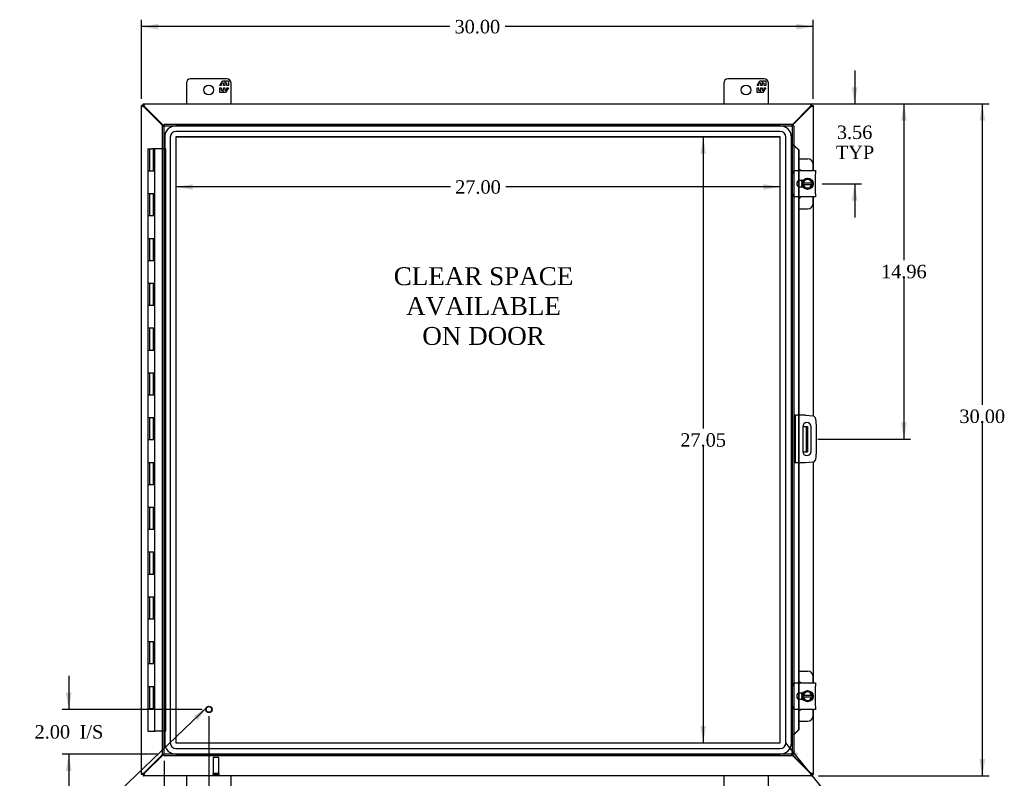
# Model space of a CAD drawing. Header units: inches. Extents: x 4 to 148, y 0 to 99.
# Tile 3 of 8: x 29 to 73, y 29 to 63. Entities that reach past the tile are written whole.
import ezdxf
from ezdxf.enums import TextEntityAlignment as Align

# ---------------------------------------------------------------- set-up
doc = ezdxf.new("R2010")
doc.units = ezdxf.units.IN
doc.header["$MEASUREMENT"] = 0
for name, color, linetype in [('COM40153-1', 7, 'CONTINUOUS'), ('COM40153-2', 7, 'CONTINUOUS'), ('COM42667', 7, 'CONTINUOUS'), ('COM42780', 7, 'CONTINUOUS'), ('COM70021', 7, 'CONTINUOUS'), ('COM70219', 7, 'CONTINUOUS'), ('COM71780-18', 7, 'CONTINUOUS'), ('DEFAULT', 7, 'CONTINUOUS'), ('FET07710', 7, 'CONTINUOUS'), ('HNG10620-26B', 7, 'CONTINUOUS'), ('HNG10620-26C', 7, 'CONTINUOUS'), ('SCC19011', 7, 'CONTINUOUS'), ('SPR20265', 7, 'CONTINUOUS'), ('STD21878', 7, 'CONTINUOUS'), ('WAF25035', 7, 'CONTINUOUS')]:
    doc.layers.add(name, color=color, linetype=linetype)
doc.styles.add('SEACAD_TIMES_NEW_ROMAN', font='times.ttf')

# ---------------------------------------------------------------- blocks, each defined once
blk = doc.blocks.new('SEANNOT_GROUP2')
at = {"layer": 'DEFAULT', "linetype": 'Continuous'}
blk.add_hatch(color=136, dxfattribs=at).paths.add_polyline_path([(37.341, 31.869), (37.796, 32.478), (37.168, 32.049)])
at = {"layer": 'DEFAULT', "color": 136, "linetype": 'Continuous'}
blk.add_line((32.493, 27.387), (32.193, 27.387), dxfattribs=at)
blk.add_lwpolyline([(32.493, 27.387), (37.796, 32.478)], dxfattribs=at)
at = {"layer": 'DEFAULT', "color": 136, "linetype": 'Continuous', "style": 'SEACAD_TIMES_NEW_ROMAN'}
for s, p in [('GROUND STUD', (25.628, 27.687)), ('DOOR', (25.628, 26.787))]:
    blk.add_text(s, height=0.6, dxfattribs=at).set_placement(p, align=Align.TOP_LEFT)
blk = doc.blocks.new('SEANNOT_GROUP3')
at = {"layer": 'DEFAULT', "linetype": 'Continuous'}
blk.add_hatch(color=136, dxfattribs=at).paths.add_polyline_path([(64.189, 30.35), (63.62, 30.855), (63.994, 30.193)])
at = {"layer": 'DEFAULT', "color": 136, "linetype": 'Continuous'}
blk.add_line((65.967, 27.949), (66.267, 27.949), dxfattribs=at)
blk.add_lwpolyline([(65.967, 27.949), (63.62, 30.855)], dxfattribs=at)
at = {"layer": 'DEFAULT', "color": 136, "linetype": 'Continuous', "style": 'SEACAD_TIMES_NEW_ROMAN'}
blk.add_text('GASKET', height=0.6, dxfattribs=at).set_placement((66.477, 28.249), align=Align.TOP_LEFT)
blk = doc.blocks.new('GDIMGGROUP')
at = {"layer": 'DEFAULT', "linetype": 'Continuous'}
for points in [[(72.521, 58.631), (72.396, 59.381), (72.271, 58.631)], [(72.521, 30.131), (72.271, 30.131), (72.396, 29.381)]]:
    blk.add_hatch(color=136, dxfattribs=at).paths.add_polyline_path(points)
at = {"layer": 'DEFAULT', "color": 136, "linetype": 'Continuous'}
for p, q in [((62.955, 59.381), (72.696, 59.381)), ((72.396, 45.949), (72.396, 59.381)), ((72.396, 29.381), (72.396, 45.139)), ((65.072, 29.381), (72.696, 29.381))]:
    blk.add_line(p, q, dxfattribs=at)
at = {"layer": 'DEFAULT', "color": 136, "linetype": 'Continuous', "style": 'SEACAD_TIMES_NEW_ROMAN'}
blk.add_text('30.00', height=0.6, dxfattribs=at).set_placement((71.373, 45.739), align=Align.TOP_LEFT)
blk = doc.blocks.new('GDIMGGROUP1')
at = {"layer": 'DEFAULT', "linetype": 'Continuous'}
for points in [[(31.465, 33.1), (31.59, 32.35), (31.715, 33.1)], [(31.465, 29.6), (31.715, 29.6), (31.59, 30.35)]]:
    blk.add_hatch(color=136, dxfattribs=at).paths.add_polyline_path(points)
at = {"layer": 'DEFAULT', "color": 136, "linetype": 'Continuous'}
for p, q in [((31.59, 33.85), (31.59, 32.35)), ((37.553, 32.35), (31.29, 32.35)), ((35.553, 30.35), (31.29, 30.35)), ((31.59, 30.35), (31.59, 28.85))]:
    blk.add_line(p, q, dxfattribs=at)
at = {"layer": 'DEFAULT', "color": 136, "linetype": 'Continuous', "style": 'SEACAD_TIMES_NEW_ROMAN'}
for s, p in [('I/S', (32.077, 31.65)), ('2.00', (30.065, 31.65))]:
    blk.add_text(s, height=0.6, dxfattribs=at).set_placement(p, align=Align.TOP_LEFT)
blk = doc.blocks.new('GDIMGGROUP10')
at = {"layer": 'DEFAULT', "linetype": 'Continuous'}
for points in [[(66.819, 60.131), (66.569, 60.131), (66.694, 59.381)], [(66.819, 55.069), (66.694, 55.819), (66.569, 55.069)]]:
    blk.add_hatch(color=136, dxfattribs=at).paths.add_polyline_path(points)
at = {"layer": 'DEFAULT', "color": 136, "linetype": 'Continuous'}
for p, q in [((66.694, 60.881), (66.694, 59.381)), ((65.072, 59.381), (66.994, 59.381)), ((65.24, 55.819), (66.994, 55.819)), ((66.694, 55.819), (66.694, 54.319))]:
    blk.add_line(p, q, dxfattribs=at)
at = {"layer": 'DEFAULT', "color": 136, "linetype": 'Continuous', "style": 'SEACAD_TIMES_NEW_ROMAN'}
for s, p in [('3.56', (65.898, 58.419)), ('TYP', (65.855, 57.519))]:
    blk.add_text(s, height=0.6, dxfattribs=at).set_placement(p, align=Align.TOP_LEFT)
blk = doc.blocks.new('GDIMGGROUP11')
at = {"layer": 'DEFAULT', "linetype": 'Continuous'}
for points in [[(69.019, 58.631), (68.894, 59.381), (68.769, 58.631)], [(69.019, 45.171), (68.769, 45.171), (68.894, 44.421)]]:
    blk.add_hatch(color=136, dxfattribs=at).paths.add_polyline_path(points)
at = {"layer": 'DEFAULT', "color": 136, "linetype": 'Continuous'}
for p, q in [((65.072, 59.381), (69.194, 59.381)), ((68.894, 59.381), (68.894, 52.411)), ((68.894, 51.601), (68.894, 44.421)), ((65.051, 44.421), (69.194, 44.421))]:
    blk.add_line(p, q, dxfattribs=at)
at = {"layer": 'DEFAULT', "color": 136, "linetype": 'Continuous', "style": 'SEACAD_TIMES_NEW_ROMAN'}
blk.add_text('14.96', height=0.6, dxfattribs=at).set_placement((67.87, 52.201), align=Align.TOP_LEFT)
blk = doc.blocks.new('GDIMGGROUP17')
at = {"layer": 'DEFAULT', "linetype": 'Continuous'}
for points in [[(36.603, 26.957), (36.603, 27.207), (35.853, 27.082)], [(37.103, 26.957), (37.853, 27.082), (37.103, 27.207)]]:
    blk.add_hatch(color=136, dxfattribs=at).paths.add_polyline_path(points)
at = {"layer": 'DEFAULT', "color": 136, "linetype": 'Continuous'}
for p, q in [((37.853, 32.05), (37.853, 26.782)), ((35.853, 30.05), (35.853, 26.782)), ((35.853, 27.082), (38.134, 27.082)), ((38.134, 27.082), (38.434, 27.082))]:
    blk.add_line(p, q, dxfattribs=at)
at = {"layer": 'DEFAULT', "color": 136, "linetype": 'Continuous', "style": 'SEACAD_TIMES_NEW_ROMAN'}
for s, p in [('2.00', (38.644, 27.382)), ('I/S', (40.657, 27.382))]:
    blk.add_text(s, height=0.6, dxfattribs=at).set_placement(p, align=Align.TOP_LEFT)
blk = doc.blocks.new('GDIMGGROUP23')
at = {"layer": 'DEFAULT', "linetype": 'Continuous'}
for points in [[(35.594, 62.959), (34.844, 62.834), (35.594, 62.709)], [(64.094, 62.959), (64.094, 62.709), (64.844, 62.834)]]:
    blk.add_hatch(color=136, dxfattribs=at).paths.add_polyline_path(points)
at = {"layer": 'DEFAULT', "color": 136, "linetype": 'Continuous'}
for p, q in [((34.844, 59.609), (34.844, 63.134)), ((64.844, 59.609), (64.844, 63.134)), ((48.611, 62.834), (34.844, 62.834)), ((64.844, 62.834), (51.078, 62.834))]:
    blk.add_line(p, q, dxfattribs=at)
at = {"layer": 'DEFAULT', "color": 136, "linetype": 'Continuous', "style": 'SEACAD_TIMES_NEW_ROMAN'}
blk.add_text('30.00', height=0.6, dxfattribs=at).set_placement((48.821, 63.134), align=Align.TOP_LEFT)
blk = doc.blocks.new('GDIMGGROUP24')
at = {"layer": 'DEFAULT', "linetype": 'Continuous'}
for points in [[(59.805, 57.158), (60.055, 57.158), (59.93, 57.908)], [(59.805, 31.604), (59.93, 30.854), (60.055, 31.604)]]:
    blk.add_hatch(color=136, dxfattribs=at).paths.add_polyline_path(points)
at = {"layer": 'DEFAULT', "color": 136, "linetype": 'Continuous'}
for p, q in [((59.93, 57.908), (59.93, 44.891)), ((59.93, 44.081), (59.93, 30.854))]:
    blk.add_line(p, q, dxfattribs=at)
at = {"layer": 'DEFAULT', "color": 136, "linetype": 'Continuous', "style": 'SEACAD_TIMES_NEW_ROMAN'}
blk.add_text('27.05', height=0.6, dxfattribs=at).set_placement((58.906, 44.681), align=Align.TOP_LEFT)
blk = doc.blocks.new('GDIMGGROUP25')
at = {"layer": 'DEFAULT', "linetype": 'Continuous'}
for points in [[(37.123, 55.802), (36.373, 55.677), (37.123, 55.552)], [(62.621, 55.802), (62.621, 55.552), (63.371, 55.677)]]:
    blk.add_hatch(color=136, dxfattribs=at).paths.add_polyline_path(points)
at = {"layer": 'DEFAULT', "color": 136, "linetype": 'Continuous'}
for p, q in [((48.639, 55.677), (36.373, 55.677)), ((63.371, 55.677), (51.106, 55.677))]:
    blk.add_line(p, q, dxfattribs=at)
at = {"layer": 'DEFAULT', "color": 136, "linetype": 'Continuous', "style": 'SEACAD_TIMES_NEW_ROMAN'}
blk.add_text('27.00', height=0.6, dxfattribs=at).set_placement((48.849, 55.977), align=Align.TOP_LEFT)

msp = doc.modelspace()

# ---------------------------------------------------------------- linework, layer by layer
at = {"layer": 'COM40153-1', "color": 7}
for p, q in [((64.376, 44.983), (64.486, 44.983)), ((64.486, 44.983), (64.522, 44.983)), ((64.522, 44.983), (64.594, 44.983)), ((64.522, 44.983), (64.522, 43.858)), ((64.594, 44.983), (64.594, 43.858)), ((64.376, 43.858), (64.486, 43.858)), ((64.522, 43.858), (64.486, 43.858)), ((64.522, 43.858), (64.594, 43.858))]:
    msp.add_line(p, q, dxfattribs=at)
at = {"layer": 'COM40153-2', "color": 7}
for p, q in [((64.041, 45.483), (63.969, 45.483)), ((64.041, 45.483), (64.041, 43.358)), ((64.041, 45.483), (64.077, 45.483)), ((64.492, 45.483), (64.077, 45.483)), ((64.492, 45.483), (64.827, 45.454)), ((64.94, 45.34), (64.969, 45.006)), ((64.376, 44.971), (64.376, 43.871)), ((64.751, 43.871), (64.751, 44.971)), ((64.969, 45.006), (64.969, 43.835)), ((64.969, 43.835), (64.94, 43.501)), ((64.041, 43.358), (63.969, 43.358)), ((64.077, 43.358), (64.041, 43.358)), ((64.492, 43.358), (64.077, 43.358)), ((64.827, 43.387), (64.492, 43.358))]:
    msp.add_line(p, q, dxfattribs=at)
for centre, radius, start, end in [((64.816, 45.329), 0.125, 5, 85), ((64.563, 44.971), 0.188, 0, 180), ((64.563, 43.871), 0.188, 180, 0), ((64.816, 43.512), 0.125, 275, 355)]:
    msp.add_arc(centre, radius, start, end, dxfattribs=at)
at = {"layer": 'COM42667', "color": 7}
for p, q in [((63.97, 56.264), (63.97, 56.407)), ((63.97, 56.407), (64.94, 56.407)), ((64.94, 56.407), (64.94, 56.264)), ((63.97, 56.264), (63.97, 55.373)), ((64.384, 55.959), (64.245, 55.959)), ((64.94, 55.373), (64.94, 56.264)), ((64.245, 55.678), (64.384, 55.678)), ((63.97, 55.23), (63.97, 55.373)), ((64.94, 55.23), (63.97, 55.23)), ((64.94, 55.373), (64.94, 55.23)), ((63.97, 33.388), (63.97, 33.531)), ((63.97, 33.531), (64.94, 33.531)), ((64.94, 33.531), (64.94, 33.388)), ((63.97, 33.388), (63.97, 32.497)), ((64.384, 33.083), (64.245, 33.083)), ((64.94, 32.497), (64.94, 33.388)), ((64.245, 32.802), (64.384, 32.802)), ((63.97, 32.354), (63.97, 32.497)), ((64.94, 32.354), (63.97, 32.354)), ((64.94, 32.497), (64.94, 32.354))]:
    msp.add_line(p, q, dxfattribs=at)
for centre in [(64.245, 55.819), (64.245, 32.943)]:
    msp.add_arc(centre, 0.14, 90, 270, dxfattribs=at)
at = {"layer": 'COM42780', "color": 7}
for p, q in [((64.194, 56.934), (64.591, 56.934)), ((64.841, 56.407), (64.841, 56.684)), ((64.341, 55.885), (64.341, 55.959)), ((64.341, 55.678), (64.341, 55.75)), ((64.841, 54.953), (64.841, 55.23)), ((64.194, 54.703), (64.591, 54.703)), ((64.194, 34.058), (64.591, 34.058)), ((64.841, 33.531), (64.841, 33.808)), ((64.341, 33.009), (64.341, 33.083)), ((64.341, 32.802), (64.341, 32.874)), ((64.841, 32.077), (64.841, 32.354)), ((64.194, 31.827), (64.591, 31.827))]:
    msp.add_line(p, q, dxfattribs=at)
for centre, start, end in [((64.591, 56.684), 0, 90), ((64.091, 56.247), 39.9324, 65.6695), ((64.091, 55.39), 294.3305, 320.0676), ((64.591, 54.953), 270, 0), ((64.591, 33.808), 0, 90), ((64.091, 33.371), 39.9324, 65.6695), ((64.091, 32.514), 294.3305, 320.0676), ((64.591, 32.077), 270, 0)]:
    msp.add_arc(centre, 0.25, start, end, dxfattribs=at)
at = {"layer": 'COM70021', "color": 7}
for p, q in [((34.916, 59.381), (64.772, 59.381)), ((34.916, 59.309), (34.916, 59.381)), ((64.772, 59.309), (64.772, 59.381)), ((34.916, 59.309), (34.844, 59.309)), ((34.844, 29.453), (34.844, 59.309)), ((34.916, 59.309), (34.952, 59.273)), ((34.916, 59.309), (34.952, 59.273)), ((34.977, 59.231), (34.952, 59.247)), ((35.796, 58.411), (34.977, 59.231)), ((34.995, 59.249), (34.978, 59.273)), ((35.832, 58.411), (34.995, 59.249)), ((64.694, 59.249), (63.897, 58.452)), ((64.712, 59.231), (63.897, 58.416)), ((64.711, 59.273), (64.694, 59.249)), ((64.736, 59.247), (64.712, 59.231)), ((64.772, 59.309), (64.844, 59.309)), ((64.844, 59.309), (64.844, 56.407)), ((64.844, 55.23), (64.844, 45.451)), ((64.844, 43.39), (64.844, 33.531)), ((64.844, 32.354), (64.844, 29.453)), ((34.977, 29.531), (35.796, 30.35)), ((34.995, 29.513), (35.832, 30.35)), ((63.897, 30.346), (64.712, 29.531)), ((63.897, 30.31), (64.694, 29.513)), ((34.952, 29.514), (34.977, 29.531)), ((34.978, 29.489), (34.995, 29.513)), ((64.694, 29.513), (64.711, 29.489)), ((64.712, 29.531), (64.736, 29.514)), ((64.772, 29.453), (64.736, 29.489)), ((34.916, 29.453), (34.844, 29.453)), ((34.916, 29.453), (34.916, 29.381)), ((64.772, 29.381), (34.916, 29.381)), ((64.772, 29.453), (64.844, 29.453)), ((64.772, 29.453), (64.772, 29.381))]:
    msp.add_line(p, q, dxfattribs=at)
for points, knots in [([(34.978, 59.273), (34.973, 59.287), (34.968, 59.301), (34.958, 59.327), (34.952, 59.339), (34.942, 59.359), (34.937, 59.367), (34.927, 59.378), (34.922, 59.381), (34.916, 59.381)], [0, 0, 0, 0, 0.25, 0.25, 0.5, 0.5, 0.75, 0.75, 1, 1, 1, 1]), ([(64.772, 59.381), (64.767, 59.381), (64.762, 59.378), (64.752, 59.367), (64.747, 59.359), (64.736, 59.339), (64.731, 59.327), (64.721, 59.301), (64.716, 59.287), (64.711, 59.273)], [0, 0, 0, 0, 0.25, 0.25, 0.5, 0.5, 0.75, 0.75, 1, 1, 1, 1]), ([(34.952, 59.247), (34.938, 59.252), (34.924, 59.257), (34.898, 59.268), (34.886, 59.273), (34.866, 59.283), (34.858, 59.288), (34.847, 59.298), (34.844, 59.303), (34.844, 59.309)], [0, 0, 0, 0, 0.25, 0.25, 0.5, 0.5, 0.75, 0.75, 1, 1, 1, 1]), ([(34.978, 59.273), (34.968, 59.282), (34.958, 59.292), (34.937, 59.305), (34.927, 59.309), (34.916, 59.309)], [0, 0, 0, 0, 0.5, 0.5, 1, 1, 1, 1]), ([(34.952, 59.247), (34.948, 59.252), (34.943, 59.257), (34.934, 59.268), (34.93, 59.273), (34.924, 59.283), (34.921, 59.288), (34.917, 59.298), (34.916, 59.303), (34.916, 59.309)], [0, 0, 0, 0, 0.25, 0.25, 0.5, 0.5, 0.75, 0.75, 1, 1, 1, 1]), ([(64.772, 59.309), (64.762, 59.309), (64.752, 59.305), (64.731, 59.292), (64.721, 59.282), (64.711, 59.273)], [0, 0, 0, 0, 0.5, 0.5, 1, 1, 1, 1]), ([(64.772, 59.309), (64.772, 59.303), (64.771, 59.298), (64.768, 59.288), (64.765, 59.283), (64.759, 59.273), (64.755, 59.268), (64.746, 59.257), (64.741, 59.252), (64.736, 59.247)], [0, 0, 0, 0, 0.25, 0.25, 0.5, 0.5, 0.75, 0.75, 1, 1, 1, 1]), ([(64.844, 59.309), (64.844, 59.303), (64.842, 59.298), (64.831, 59.288), (64.823, 59.283), (64.803, 59.273), (64.791, 59.268), (64.765, 59.257), (64.751, 59.252), (64.736, 59.247)], [0, 0, 0, 0, 0.25, 0.25, 0.5, 0.5, 0.75, 0.75, 1, 1, 1, 1]), ([(34.844, 29.453), (34.844, 29.458), (34.847, 29.463), (34.858, 29.473), (34.866, 29.479), (34.886, 29.489), (34.898, 29.494), (34.924, 29.504), (34.938, 29.509), (34.952, 29.514)], [0, 0, 0, 0, 0.25, 0.25, 0.5, 0.5, 0.75, 0.75, 1, 1, 1, 1]), ([(34.916, 29.453), (34.916, 29.458), (34.917, 29.463), (34.921, 29.473), (34.924, 29.479), (34.93, 29.489), (34.934, 29.494), (34.943, 29.504), (34.948, 29.509), (34.952, 29.514)], [0, 0, 0, 0, 0.25, 0.25, 0.5, 0.5, 0.75, 0.75, 1, 1, 1, 1]), ([(34.916, 29.381), (34.922, 29.381), (34.927, 29.384), (34.937, 29.394), (34.942, 29.402), (34.952, 29.422), (34.958, 29.434), (34.968, 29.46), (34.973, 29.475), (34.978, 29.489)], [0, 0, 0, 0, 0.25, 0.25, 0.5, 0.5, 0.75, 0.75, 1, 1, 1, 1]), ([(34.916, 29.453), (34.927, 29.453), (34.937, 29.457), (34.958, 29.47), (34.968, 29.479), (34.978, 29.489)], [0, 0, 0, 0, 0.5, 0.5, 1, 1, 1, 1]), ([(64.711, 29.489), (64.716, 29.475), (64.721, 29.46), (64.731, 29.434), (64.736, 29.422), (64.747, 29.402), (64.752, 29.394), (64.762, 29.384), (64.767, 29.381), (64.772, 29.381)], [0, 0, 0, 0, 0.25, 0.25, 0.5, 0.5, 0.75, 0.75, 1, 1, 1, 1]), ([(64.711, 29.489), (64.721, 29.479), (64.731, 29.47), (64.752, 29.457), (64.762, 29.453), (64.772, 29.453)], [0, 0, 0, 0, 0.5, 0.5, 1, 1, 1, 1]), ([(64.736, 29.514), (64.741, 29.509), (64.746, 29.504), (64.755, 29.494), (64.759, 29.489), (64.765, 29.479), (64.768, 29.473), (64.771, 29.463), (64.772, 29.458), (64.772, 29.453)], [0, 0, 0, 0, 0.25, 0.25, 0.5, 0.5, 0.75, 0.75, 1, 1, 1, 1]), ([(64.736, 29.514), (64.751, 29.509), (64.765, 29.504), (64.791, 29.494), (64.803, 29.489), (64.823, 29.479), (64.831, 29.473), (64.842, 29.463), (64.844, 29.458), (64.844, 29.453)], [0, 0, 0, 0, 0.25, 0.25, 0.5, 0.5, 0.75, 0.75, 1, 1, 1, 1])]:
    msp.add_open_spline(points, degree=3, knots=knots, dxfattribs=at)
at = {"layer": 'COM70219', "color": 7}
for p, q in [((63.37, 58.407), (36.374, 58.407)), ((63.37, 58.406), (36.374, 58.406)), ((63.37, 58.157), (36.374, 58.157)), ((35.874, 57.907), (35.874, 30.855)), ((35.875, 57.907), (35.875, 30.855)), ((36.124, 57.907), (36.124, 30.855)), ((36.373, 57.907), (36.373, 30.855)), ((63.37, 57.908), (36.374, 57.908)), ((36.374, 57.907), (36.374, 30.855)), ((63.37, 57.907), (36.374, 57.907)), ((63.37, 30.855), (63.37, 57.907)), ((63.371, 30.855), (63.371, 57.907)), ((63.62, 30.855), (63.62, 57.907)), ((63.869, 30.855), (63.869, 57.907)), ((63.87, 30.855), (63.87, 57.907)), ((36.374, 30.855), (63.37, 30.855)), ((36.374, 30.854), (63.37, 30.854)), ((36.374, 30.605), (63.37, 30.605)), ((36.374, 30.356), (63.37, 30.356)), ((36.374, 30.355), (63.37, 30.355))]:
    msp.add_line(p, q, dxfattribs=at)
for centre, radius, start, end in [((36.374, 57.907), 0.5, 90, 180), ((36.374, 57.907), 0.499, 90, 180), ((36.374, 57.907), 0.25, 90, 180), ((63.37, 57.907), 0.5, 0, 90), ((63.37, 57.907), 0.499, 0, 90), ((63.37, 57.907), 0.25, 0, 90), ((36.374, 57.907), 0.001, 90, 180), ((63.37, 57.907), 0.001, 0, 90), ((36.374, 30.855), 0.5, 180, 270), ((36.374, 30.855), 0.499, 180, 270), ((36.374, 30.855), 0.25, 180, 270), ((36.374, 30.855), 0.001, 180, 270), ((63.37, 30.855), 0.5, 270, 0), ((63.37, 30.855), 0.001, 270, 360), ((63.37, 30.855), 0.25, 270, 0), ((63.37, 30.855), 0.499, 270, 0)]:
    msp.add_arc(centre, radius, start, end, dxfattribs=at)
at = {"layer": 'COM71780-18', "color": 7}
for p, q in [((35.781, 58.411), (35.853, 58.411)), ((35.781, 30.35), (35.781, 58.411)), ((35.853, 58.483), (35.853, 58.411)), ((35.853, 58.483), (63.897, 58.483)), ((35.853, 58.411), (63.897, 58.411)), ((35.853, 58.411), (35.889, 58.375)), ((35.853, 30.35), (35.853, 58.411)), ((35.853, 58.411), (35.889, 58.375)), ((63.897, 58.411), (63.861, 58.375)), ((63.897, 58.411), (63.861, 58.375)), ((63.897, 58.483), (63.897, 58.411)), ((63.897, 58.411), (63.897, 30.35)), ((63.969, 58.411), (63.897, 58.411)), ((63.969, 58.411), (63.969, 30.35)), ((63.969, 57.536), (63.897, 57.536)), ((63.982, 57.536), (63.969, 57.536)), ((63.992, 57.513), (64.001, 57.513)), ((64.012, 57.501), (64.182, 57.328)), ((64.012, 57.501), (64.024, 57.501)), ((64.024, 57.501), (64.194, 57.328)), ((64.182, 57.328), (64.182, 56.407)), ((64.194, 57.328), (64.182, 57.328)), ((64.194, 57.328), (64.194, 56.407)), ((64.182, 56.407), (64.182, 55.944)), ((64.194, 56.407), (64.194, 55.95)), ((64.182, 55.944), (64.182, 55.693)), ((64.194, 55.95), (64.194, 55.688)), ((64.182, 55.693), (64.182, 55.23)), ((64.194, 55.688), (64.194, 55.23)), ((64.182, 55.23), (64.182, 45.483)), ((64.194, 55.23), (64.194, 45.483)), ((64.182, 45.483), (64.182, 43.358)), ((64.194, 45.483), (64.194, 43.358)), ((64.182, 43.358), (64.182, 33.531)), ((64.194, 43.358), (64.194, 33.531)), ((64.182, 33.531), (64.182, 33.068)), ((64.194, 33.531), (64.194, 33.074)), ((64.182, 33.068), (64.182, 32.817)), ((64.194, 33.074), (64.194, 32.812)), ((64.182, 32.817), (64.182, 32.354)), ((64.194, 32.812), (64.194, 32.354)), ((64.182, 32.354), (64.182, 31.433)), ((64.194, 32.354), (64.194, 31.433)), ((63.969, 31.225), (63.897, 31.225)), ((63.969, 31.225), (63.982, 31.225)), ((64.001, 31.248), (63.992, 31.248)), ((64.182, 31.433), (64.012, 31.261)), ((64.012, 31.261), (64.024, 31.261)), ((64.194, 31.433), (64.024, 31.261)), ((64.194, 31.433), (64.182, 31.433)), ((35.781, 30.35), (35.853, 30.35)), ((35.853, 30.35), (35.889, 30.386)), ((35.853, 30.35), (35.889, 30.386)), ((63.897, 30.35), (35.853, 30.35)), ((35.853, 30.278), (35.853, 30.35)), ((63.897, 30.35), (63.861, 30.386)), ((63.897, 30.35), (63.861, 30.386)), ((63.897, 30.278), (63.897, 30.35)), ((63.969, 30.35), (63.897, 30.35)), ((63.897, 30.278), (35.853, 30.278))]:
    msp.add_line(p, q, dxfattribs=at)
for centre, radius, start, end in [((64.41, 58.587), 1.153, 245.7342, 249.4642), ((64.3, 57.77), 0.395, 216.3142, 223.0054), ((64.41, 58.587), 1.153, 249.4642, 250.458), ((64.41, 30.174), 1.153, 110.5358, 114.2658), ((64.3, 30.992), 0.395, 136.9946, 143.6858), ((64.41, 30.174), 1.153, 109.542, 110.5358)]:
    msp.add_arc(centre, radius, start, end, dxfattribs=at)
at = {"layer": 'FET07710', "color": 7}
for p, q in [((36.844, 60.318), (36.844, 59.381)), ((38.657, 60.506), (37.032, 60.506)), ((38.334, 60.2), (38.457, 60.413)), ((38.497, 60.306), (38.399, 60.306)), ((38.399, 60.306), (38.399, 60.2)), ((38.457, 60.413), (38.566, 60.413)), ((38.497, 60.2), (38.497, 60.306)), ((38.655, 60.306), (38.557, 60.306)), ((38.557, 60.306), (38.557, 60.2)), ((38.566, 60.413), (38.566, 60.335)), ((38.566, 60.335), (38.611, 60.413)), ((38.611, 60.413), (38.719, 60.413)), ((38.655, 60.2), (38.655, 60.306)), ((38.719, 60.413), (38.719, 60.2)), ((38.844, 59.381), (38.844, 60.318)), ((60.844, 60.318), (60.844, 59.381)), ((62.657, 60.506), (61.032, 60.506)), ((62.334, 60.2), (62.457, 60.413)), ((62.497, 60.306), (62.399, 60.306)), ((62.399, 60.306), (62.399, 60.2)), ((62.457, 60.413), (62.566, 60.413)), ((62.497, 60.2), (62.497, 60.306)), ((62.655, 60.306), (62.557, 60.306)), ((62.557, 60.306), (62.557, 60.2)), ((62.566, 60.413), (62.566, 60.335)), ((62.566, 60.335), (62.611, 60.413)), ((62.611, 60.413), (62.719, 60.413)), ((62.655, 60.2), (62.655, 60.306)), ((62.719, 60.413), (62.719, 60.2)), ((62.844, 59.381), (62.844, 60.318)), ((38.399, 60.2), (38.334, 60.2)), ((38.334, 59.891), (38.334, 60.103)), ((38.334, 60.103), (38.399, 60.103)), ((38.443, 59.891), (38.334, 59.891)), ((38.399, 60.103), (38.399, 59.997)), ((38.399, 59.997), (38.497, 59.997)), ((38.488, 59.968), (38.443, 59.891)), ((38.488, 59.891), (38.488, 59.968)), ((38.597, 59.891), (38.488, 59.891)), ((38.557, 60.2), (38.497, 60.2)), ((38.497, 59.997), (38.497, 60.103)), ((38.497, 60.103), (38.557, 60.103)), ((38.557, 60.103), (38.557, 59.997)), ((38.557, 59.997), (38.655, 59.997)), ((38.719, 60.103), (38.597, 59.891)), ((38.719, 60.2), (38.655, 60.2)), ((38.655, 59.997), (38.655, 60.103)), ((38.655, 60.103), (38.719, 60.103)), ((62.399, 60.2), (62.334, 60.2)), ((62.334, 59.891), (62.334, 60.103)), ((62.334, 60.103), (62.399, 60.103)), ((62.443, 59.891), (62.334, 59.891)), ((62.399, 60.103), (62.399, 59.997)), ((62.399, 59.997), (62.497, 59.997)), ((62.488, 59.968), (62.443, 59.891)), ((62.488, 59.891), (62.488, 59.968)), ((62.597, 59.891), (62.488, 59.891)), ((62.557, 60.2), (62.497, 60.2)), ((62.497, 59.997), (62.497, 60.103)), ((62.497, 60.103), (62.557, 60.103)), ((62.557, 60.103), (62.557, 59.997)), ((62.557, 59.997), (62.655, 59.997)), ((62.719, 60.103), (62.597, 59.891)), ((62.719, 60.2), (62.655, 60.2)), ((62.655, 59.997), (62.655, 60.103)), ((62.655, 60.103), (62.719, 60.103)), ((36.844, 29.381), (36.844, 28.443)), ((38.844, 28.443), (38.844, 29.381)), ((60.844, 29.381), (60.844, 28.443)), ((62.844, 28.443), (62.844, 29.381))]:
    msp.add_line(p, q, dxfattribs=at)
for centre in [(37.844, 60.006), (61.844, 60.006)]:
    msp.add_circle(centre, 0.219, dxfattribs=at)
for centre, start, end in [((37.032, 60.318), 90, 180), ((38.657, 60.318), 0, 90), ((61.032, 60.318), 90, 180), ((62.657, 60.318), 0, 90)]:
    msp.add_arc(centre, 0.188, start, end, dxfattribs=at)
at = {"layer": 'HNG10620-26B', "color": 7}
for p, q in [((35.283, 56.381), (35.13, 56.381)), ((35.13, 56.381), (35.13, 55.381)), ((35.13, 55.381), (35.283, 55.381)), ((35.283, 54.381), (35.13, 54.381)), ((35.13, 54.381), (35.13, 53.381)), ((35.13, 53.381), (35.283, 53.381)), ((35.283, 52.381), (35.13, 52.381)), ((35.13, 52.381), (35.13, 51.381)), ((35.13, 51.381), (35.283, 51.381)), ((35.283, 50.381), (35.13, 50.381)), ((35.13, 50.381), (35.13, 49.381)), ((35.13, 49.381), (35.283, 49.381)), ((35.283, 48.381), (35.13, 48.381)), ((35.13, 48.381), (35.13, 47.381)), ((35.13, 47.381), (35.283, 47.381)), ((35.283, 46.381), (35.13, 46.381)), ((35.13, 46.381), (35.13, 45.381)), ((35.13, 45.381), (35.283, 45.381)), ((35.283, 44.381), (35.13, 44.381)), ((35.13, 44.381), (35.13, 43.381)), ((35.13, 43.381), (35.283, 43.381)), ((35.283, 42.381), (35.13, 42.381)), ((35.13, 42.381), (35.13, 41.381)), ((35.13, 41.381), (35.283, 41.381)), ((35.283, 40.381), (35.13, 40.381)), ((35.13, 40.381), (35.13, 39.381)), ((35.13, 39.381), (35.283, 39.381)), ((35.283, 38.381), (35.13, 38.381)), ((35.13, 38.381), (35.13, 37.381)), ((35.13, 37.381), (35.283, 37.381)), ((35.283, 36.381), (35.13, 36.381)), ((35.13, 36.381), (35.13, 35.381)), ((35.13, 35.381), (35.283, 35.381)), ((35.283, 34.381), (35.13, 34.381)), ((35.13, 34.381), (35.13, 33.381)), ((35.13, 33.381), (35.283, 33.381)), ((35.283, 32.381), (35.13, 32.381)), ((35.13, 32.381), (35.13, 31.381)), ((35.13, 31.381), (35.437, 31.381))]:
    msp.add_line(p, q, dxfattribs=at)
at = {"layer": 'HNG10620-26C', "color": 7}
for p, q in [((35.13, 57.381), (35.283, 57.381)), ((35.13, 57.381), (35.13, 56.381)), ((35.19, 57.381), (35.19, 56.381)), ((35.781, 57.381), (35.283, 57.381)), ((35.366, 57.381), (35.366, 56.381)), ((35.377, 56.381), (35.377, 57.381)), ((35.419, 57.381), (35.419, 56.381)), ((35.437, 56.381), (35.437, 57.381)), ((35.824, 57.381), (35.781, 57.381)), ((35.853, 57.381), (35.824, 57.381)), ((35.853, 57.381), (35.913, 57.381)), ((35.913, 57.381), (35.913, 31.381)), ((35.283, 56.381), (35.13, 56.381)), ((35.437, 56.381), (35.283, 56.381)), ((35.437, 55.381), (35.437, 56.381)), ((35.13, 55.381), (35.283, 55.381)), ((35.13, 55.381), (35.13, 54.381)), ((35.19, 55.381), (35.19, 54.381)), ((35.283, 55.381), (35.437, 55.381)), ((35.366, 55.381), (35.366, 54.381)), ((35.377, 54.381), (35.377, 55.381)), ((35.419, 55.381), (35.419, 54.381)), ((35.437, 54.381), (35.437, 55.381)), ((35.283, 54.381), (35.13, 54.381)), ((35.437, 54.381), (35.283, 54.381)), ((35.437, 53.381), (35.437, 54.381)), ((35.13, 53.381), (35.283, 53.381)), ((35.13, 53.381), (35.13, 52.381)), ((35.19, 53.381), (35.19, 52.381)), ((35.283, 53.381), (35.437, 53.381)), ((35.366, 53.381), (35.366, 52.381)), ((35.377, 52.381), (35.377, 53.381)), ((35.419, 53.381), (35.419, 52.381)), ((35.437, 52.381), (35.437, 53.381)), ((35.283, 52.381), (35.13, 52.381)), ((35.437, 52.381), (35.283, 52.381)), ((35.437, 51.381), (35.437, 52.381)), ((35.13, 51.381), (35.283, 51.381)), ((35.13, 51.381), (35.13, 50.381)), ((35.19, 51.381), (35.19, 50.381)), ((35.283, 51.381), (35.437, 51.381)), ((35.366, 51.381), (35.366, 50.381)), ((35.377, 50.381), (35.377, 51.381)), ((35.419, 51.381), (35.419, 50.381)), ((35.437, 50.381), (35.437, 51.381)), ((35.283, 50.381), (35.13, 50.381)), ((35.437, 50.381), (35.283, 50.381)), ((35.437, 49.381), (35.437, 50.381)), ((35.13, 49.381), (35.283, 49.381)), ((35.13, 49.381), (35.13, 48.381)), ((35.19, 49.381), (35.19, 48.381)), ((35.283, 49.381), (35.437, 49.381)), ((35.366, 49.381), (35.366, 48.381)), ((35.377, 48.381), (35.377, 49.381)), ((35.419, 49.381), (35.419, 48.381)), ((35.437, 48.381), (35.437, 49.381)), ((35.283, 48.381), (35.13, 48.381)), ((35.437, 48.381), (35.283, 48.381)), ((35.437, 47.381), (35.437, 48.381)), ((35.13, 47.381), (35.283, 47.381)), ((35.13, 47.381), (35.13, 46.381)), ((35.19, 47.381), (35.19, 46.381)), ((35.283, 47.381), (35.437, 47.381)), ((35.366, 47.381), (35.366, 46.381)), ((35.377, 46.381), (35.377, 47.381)), ((35.419, 47.381), (35.419, 46.381)), ((35.437, 46.381), (35.437, 47.381)), ((35.283, 46.381), (35.13, 46.381)), ((35.437, 46.381), (35.283, 46.381)), ((35.437, 45.381), (35.437, 46.381)), ((35.13, 45.381), (35.283, 45.381)), ((35.13, 45.381), (35.13, 44.381)), ((35.19, 45.381), (35.19, 44.381)), ((35.283, 45.381), (35.437, 45.381)), ((35.366, 45.381), (35.366, 44.381)), ((35.377, 44.381), (35.377, 45.381)), ((35.419, 45.381), (35.419, 44.381)), ((35.437, 44.381), (35.437, 45.381)), ((35.283, 44.381), (35.13, 44.381)), ((35.437, 44.381), (35.283, 44.381)), ((35.437, 43.381), (35.437, 44.381)), ((35.13, 43.381), (35.283, 43.381)), ((35.13, 43.381), (35.13, 42.381)), ((35.19, 43.381), (35.19, 42.381)), ((35.283, 43.381), (35.437, 43.381)), ((35.366, 43.381), (35.366, 42.381)), ((35.377, 42.381), (35.377, 43.381)), ((35.419, 43.381), (35.419, 42.381)), ((35.437, 42.381), (35.437, 43.381)), ((35.283, 42.381), (35.13, 42.381)), ((35.437, 42.381), (35.283, 42.381)), ((35.437, 41.381), (35.437, 42.381)), ((35.13, 41.381), (35.283, 41.381)), ((35.13, 41.381), (35.13, 40.381)), ((35.19, 41.381), (35.19, 40.381)), ((35.283, 41.381), (35.437, 41.381)), ((35.366, 41.381), (35.366, 40.381)), ((35.377, 40.381), (35.377, 41.381)), ((35.419, 41.381), (35.419, 40.381)), ((35.437, 40.381), (35.437, 41.381)), ((35.283, 40.381), (35.13, 40.381)), ((35.437, 40.381), (35.283, 40.381)), ((35.437, 39.381), (35.437, 40.381)), ((35.13, 39.381), (35.283, 39.381)), ((35.13, 39.381), (35.13, 38.381)), ((35.19, 39.381), (35.19, 38.381)), ((35.283, 39.381), (35.437, 39.381)), ((35.366, 39.381), (35.366, 38.381)), ((35.377, 38.381), (35.377, 39.381)), ((35.419, 39.381), (35.419, 38.381)), ((35.437, 38.381), (35.437, 39.381)), ((35.283, 38.381), (35.13, 38.381)), ((35.437, 38.381), (35.283, 38.381)), ((35.437, 37.381), (35.437, 38.381)), ((35.13, 37.381), (35.283, 37.381)), ((35.13, 37.381), (35.13, 36.381)), ((35.19, 37.381), (35.19, 36.381)), ((35.283, 37.381), (35.437, 37.381)), ((35.366, 37.381), (35.366, 36.381)), ((35.377, 36.381), (35.377, 37.381)), ((35.419, 37.381), (35.419, 36.381)), ((35.437, 36.381), (35.437, 37.381)), ((35.283, 36.381), (35.13, 36.381)), ((35.437, 36.381), (35.283, 36.381)), ((35.437, 35.381), (35.437, 36.381)), ((35.13, 35.381), (35.283, 35.381)), ((35.13, 35.381), (35.13, 34.381)), ((35.19, 35.381), (35.19, 34.381)), ((35.283, 35.381), (35.437, 35.381)), ((35.366, 35.381), (35.366, 34.381)), ((35.377, 34.381), (35.377, 35.381)), ((35.419, 35.381), (35.419, 34.381)), ((35.437, 34.381), (35.437, 35.381)), ((35.283, 34.381), (35.13, 34.381)), ((35.437, 34.381), (35.283, 34.381)), ((35.437, 33.381), (35.437, 34.381)), ((35.13, 33.381), (35.283, 33.381)), ((35.13, 33.381), (35.13, 32.381)), ((35.19, 33.381), (35.19, 32.381)), ((35.283, 33.381), (35.437, 33.381)), ((35.366, 33.381), (35.366, 32.381)), ((35.377, 32.381), (35.377, 33.381)), ((35.419, 33.381), (35.419, 32.381)), ((35.437, 32.381), (35.437, 33.381)), ((35.283, 32.381), (35.13, 32.381)), ((35.437, 32.381), (35.283, 32.381)), ((35.437, 31.381), (35.437, 32.381)), ((35.781, 31.381), (35.437, 31.381)), ((35.824, 31.381), (35.781, 31.381)), ((35.853, 31.381), (35.824, 31.381)), ((35.853, 31.381), (35.913, 31.381))]:
    msp.add_line(p, q, dxfattribs=at)
at = {"layer": 'SCC19011', "color": 7}
for p, q in [((64.591, 56.06), (64.376, 55.928)), ((64.376, 55.928), (64.376, 55.853)), ((64.376, 55.853), (64.376, 55.785)), ((64.397, 55.853), (64.376, 55.853)), ((64.407, 55.853), (64.397, 55.853)), ((64.776, 55.853), (64.407, 55.853)), ((64.806, 55.928), (64.591, 56.06)), ((64.786, 55.853), (64.776, 55.853)), ((64.806, 55.853), (64.786, 55.853)), ((64.806, 55.853), (64.806, 55.928)), ((64.806, 55.785), (64.806, 55.853)), ((64.376, 55.785), (64.376, 55.71)), ((64.376, 55.785), (64.397, 55.785)), ((64.376, 55.71), (64.591, 55.578)), ((64.397, 55.785), (64.407, 55.785)), ((64.407, 55.785), (64.776, 55.785)), ((64.591, 55.578), (64.806, 55.71)), ((64.776, 55.785), (64.786, 55.785)), ((64.786, 55.785), (64.806, 55.785)), ((64.806, 55.71), (64.806, 55.785)), ((64.591, 33.184), (64.376, 33.052)), ((64.376, 33.052), (64.376, 32.977)), ((64.806, 33.052), (64.591, 33.184)), ((64.806, 32.977), (64.806, 33.052)), ((64.376, 32.977), (64.376, 32.909)), ((64.397, 32.977), (64.376, 32.977)), ((64.376, 32.909), (64.376, 32.834)), ((64.376, 32.909), (64.397, 32.909)), ((64.376, 32.834), (64.591, 32.702)), ((64.407, 32.977), (64.397, 32.977)), ((64.397, 32.909), (64.407, 32.909)), ((64.776, 32.977), (64.407, 32.977)), ((64.407, 32.909), (64.776, 32.909)), ((64.591, 32.702), (64.806, 32.834)), ((64.786, 32.977), (64.776, 32.977)), ((64.776, 32.909), (64.786, 32.909)), ((64.806, 32.977), (64.786, 32.977)), ((64.786, 32.909), (64.806, 32.909)), ((64.806, 32.909), (64.806, 32.977)), ((64.806, 32.834), (64.806, 32.909))]:
    msp.add_line(p, q, dxfattribs=at)
for centre, start, end in [((64.591, 55.819), 10.4474, 169.5526), ((64.591, 55.819), 190.4474, 349.5526), ((64.591, 32.943), 10.4474, 169.5526), ((64.591, 32.943), 190.4474, 349.5526)]:
    msp.add_arc(centre, 0.188, start, end, dxfattribs=at)
at = {"layer": 'SPR20265', "color": 7}
for points, knots in [([(64.373, 55.96), (64.361, 55.941), (64.339, 55.894), (64.326, 55.815), (64.34, 55.734), (64.362, 55.693), (64.373, 55.677)], [0.95809881, 0.95809881, 0.95809881, 0.95809881, 0.9661238, 0.97598802, 0.98694613, 0.99365696, 0.99365696, 0.99365696, 0.99365696]), ([(64.383, 55.96), (64.366, 55.936), (64.34, 55.879), (64.335, 55.786), (64.356, 55.717), (64.376, 55.684), (64.381, 55.678)], [0.7674218, 0.7674218, 0.7674218, 0.7674218, 0.77798983, 0.7890906, 0.80019147, 0.80289251, 0.80289251, 0.80289251, 0.80289251]), ([(64.373, 33.084), (64.361, 33.065), (64.339, 33.018), (64.326, 32.939), (64.34, 32.858), (64.362, 32.817), (64.373, 32.801)], [0.95809881, 0.95809881, 0.95809881, 0.95809881, 0.9661238, 0.97598802, 0.98694613, 0.99365696, 0.99365696, 0.99365696, 0.99365696]), ([(64.383, 33.084), (64.366, 33.06), (64.34, 33.003), (64.335, 32.91), (64.356, 32.841), (64.376, 32.808), (64.381, 32.802)], [0.7674218, 0.7674218, 0.7674218, 0.7674218, 0.77798983, 0.7890906, 0.80019147, 0.80289251, 0.80289251, 0.80289251, 0.80289251])]:
    msp.add_open_spline(points, degree=3, knots=knots, dxfattribs=at)
at = {"layer": 'STD21878', "color": 7}
for p, q in [((38.291, 30.203), (38.041, 30.203)), ((38.041, 30.203), (38.041, 29.484)), ((38.291, 29.484), (38.291, 30.203)), ((38.307, 29.484), (38.026, 29.484)), ((38.026, 29.484), (38.026, 29.453)), ((38.307, 29.453), (38.307, 29.484)), ((38.307, 29.453), (38.026, 29.453))]:
    msp.add_line(p, q, dxfattribs=at)
for radius in [0.141, 0.125]:
    msp.add_circle((37.853, 32.35), radius, dxfattribs=at)
at = {"layer": 'WAF25035', "color": 7}
for centre in [(64.591, 55.819), (64.591, 32.943)]:
    msp.add_circle(centre, 0.25, dxfattribs=at)

# ---------------------------------------------------------------- block references
at = {"layer": 'DEFAULT', "color": 7}
for name in ['GDIMGGROUP23', 'GDIMGGROUP10', 'GDIMGGROUP', 'GDIMGGROUP11', 'GDIMGGROUP24', 'GDIMGGROUP25', 'GDIMGGROUP1', 'SEANNOT_GROUP2', 'GDIMGGROUP17', 'SEANNOT_GROUP3']:
    msp.add_blockref(name, (0, 0), dxfattribs=at)

# ---------------------------------------------------------------- texts
at = {"layer": 'DEFAULT', "color": 7, "insert": (50.117, 52.093), "char_height": 0.8, "width": 8.25232, "attachment_point": 2}
msp.add_mtext('{\\fTimes New Roman|b0||i0||c0|p34;\\C7;\\H0.8;\\W1.;CLEAR SPACE \\P}{\\fTimes New Roman|b0||i0||c0|p34;\\C7;\\H0.8;\\W1.;AVAILABLE \\P}{\\fTimes New Roman|b0||i0||c0|p34;\\C7;\\H0.8;\\W1.;ON DOOR}', dxfattribs=at)

doc.saveas('drawing.dxf')
